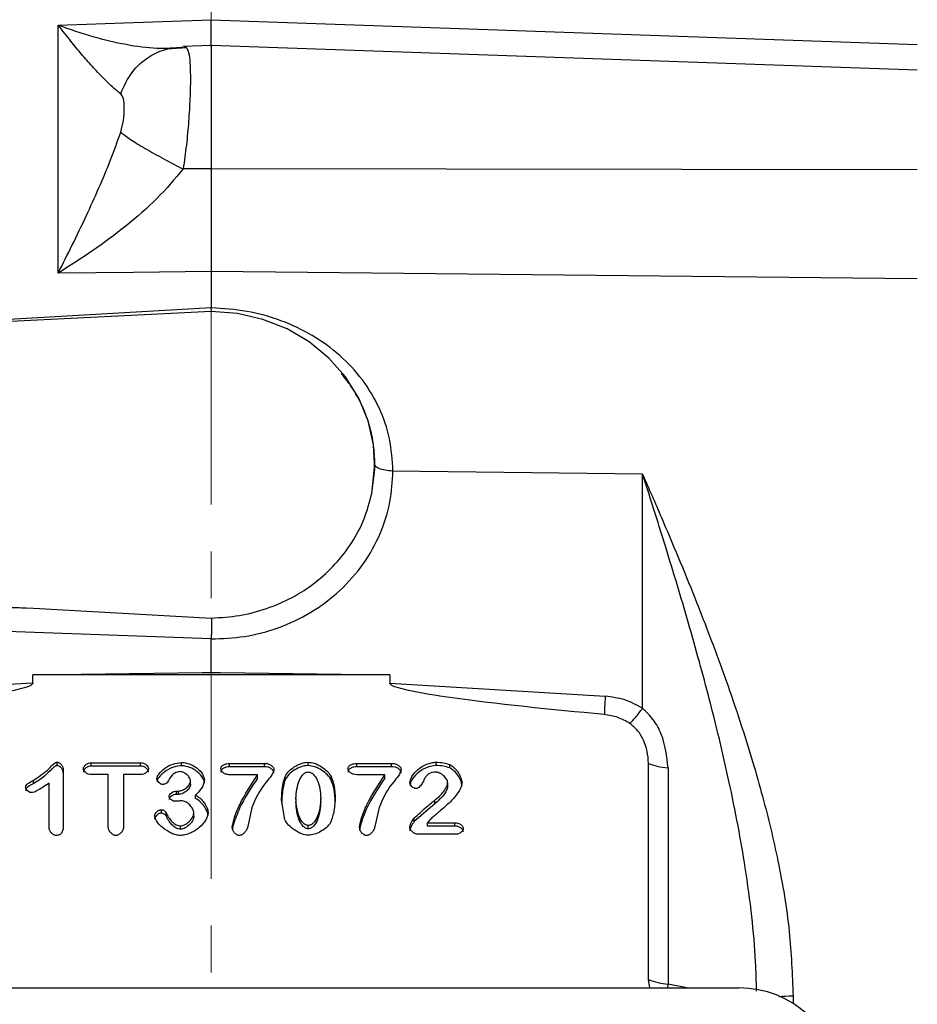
# Model space of a CAD drawing. Header units: inches. Extents: x 0.6 to 16.3, y 0.2 to 11.5.
# Tile 15 of 17: x 12 to 13.9, y 7.2 to 9.3. Entities that reach past the tile are written whole.
import ezdxf

# ---------------------------------------------------------------- set-up
doc = ezdxf.new("R2010")
doc.units = ezdxf.units.IN
doc.header["$MEASUREMENT"] = 0
doc.linetypes.add('CENTERX2', pattern=[0.8, 0.5, -0.1, 0.1, -0.1])
doc.styles.add('SLDTEXTSTYLE0', font='TXT', dxfattribs={"width": 0.75})
doc.dimstyles.new('SLDDIMSTYLE1', dxfattribs={"dimtxt": 0.137795, "dimasz": 0.14, "dimexe": 0, "dimexo": 0.0625, "dimgap": 0.034449, "dimtad": 0, "dimdec": 1, "dimlfac": 1.5, "dimrnd": 1e-09, "dimzin": 12, "dimdsep": 46, "dimtxsty": 'SLDTEXTSTYLE0', "dimblk1": 'CLOSED', "dimblk2": 'CLOSED', "dimsah": 1, "dimcen": 0.09, "dimadec": 0, "dimazin": 3, "dimtfac": 1, "dimtdec": 1, "dimtofl": 0, "dimtmove": 0, "dimatfit": 3, "dimldrblk": 'CLOSED', "dimfxl": 0, "dimfrac": 2, "dimtolj": 1, "dimtzin": 12, "dimarcsym": 0})
doc.dimstyles.new('SLDDIMSTYLE3', dxfattribs={"dimtxt": 0.137795, "dimasz": 0.14, "dimexe": 0, "dimexo": 0.0625, "dimgap": 0.034449, "dimtad": 0, "dimdec": 1, "dimlfac": 1.5, "dimrnd": 1e-09, "dimzin": 12, "dimdsep": 46, "dimtxsty": 'SLDTEXTSTYLE0', "dimblk1": 'CLOSED', "dimblk2": 'CLOSED', "dimsah": 1, "dimcen": 0.09, "dimadec": 0, "dimazin": 3, "dimtfac": 1, "dimtofl": 0, "dimtmove": 0, "dimatfit": 3, "dimldrblk": 'CLOSED', "dimfxl": 0, "dimfrac": 2, "dimtolj": 1, "dimtzin": 12, "dimarcsym": 0})

# ---------------------------------------------------------------- blocks, each defined once
blk = doc.blocks.new('_Closed')
at = {"color": 0, "linetype": 'ByBlock', "lineweight": -2}
for p, q in [((-1, 0.166667), (0, 0)), ((-1, 0.166667), (-1, -0.166667)), ((0, 0), (-1, -0.166667)), ((0, 0), (-1, 0))]:
    blk.add_line(p, q, dxfattribs=at)
blk = doc.blocks.new('_D_7')
at = {"color": 7, "linetype": 'Continuous', "lineweight": 0}
for p, q in [((13.6321, 10.7389), (13.5902, 10.7389)), ((13.5902, 10.7389), (13.5902, 10.5201)), ((13.9376, 10.7389), (13.9796, 10.7389)), ((13.9796, 10.7389), (13.9796, 10.5201)), ((12.43, 10.2478), (12.43, 10.5798)), ((15.8853, 7.978), (15.8853, 10.5798)), ((12.43, 10.5404), (13.4693, 10.5404)), ((15.8853, 10.5404), (14.1004, 10.5404)), ((13.5902, 10.5201), (13.6321, 10.5201)), ((13.9796, 10.5201), (13.9376, 10.5201))]:
    blk.add_line(p, q, dxfattribs=at)
at = {"color": 7, "linetype": 'Continuous', "lineweight": 18, "xscale": 0.14, "yscale": 0.14, "rotation": 180.0000000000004}
blk.add_blockref('_Closed', (12.43, 10.5404), dxfattribs=at)
at = {"color": 7, "linetype": 'Continuous', "lineweight": 18, "xscale": 0.14, "yscale": 0.14}
blk.add_blockref('_Closed', (15.8853, 10.5404), dxfattribs=at)
at = {"color": 7, "linetype": 'Continuous', "lineweight": 18, "char_height": 0.1378, "attachment_point": 1, "style": 'SLDTEXTSTYLE0'}
for s, insert in [('132', (13.6321, 10.6978)), ('5.2', (13.6576, 10.4916))]:
    blk.add_mtext(s, dxfattribs=dict(at, insert=insert))
blk = doc.blocks.new('_D_9')
at = {"color": 7, "linetype": 'Continuous', "lineweight": 0}
for p, q in [((9.2009, 10.7389), (9.1589, 10.7389)), ((9.1589, 10.7389), (9.1589, 10.5201)), ((9.5063, 10.7389), (9.5483, 10.7389)), ((9.5483, 10.7389), (9.5483, 10.5201)), ((7.413, 8.4011), (7.413, 10.5798)), ((12.43, 10.2478), (12.43, 10.5798)), ((7.413, 10.5404), (9.038, 10.5404)), ((12.43, 10.5404), (9.6692, 10.5404)), ((9.1589, 10.5201), (9.2009, 10.5201)), ((9.5483, 10.5201), (9.5063, 10.5201))]:
    blk.add_line(p, q, dxfattribs=at)
at = {"color": 7, "linetype": 'Continuous', "lineweight": 18, "xscale": 0.14, "yscale": 0.14}
for p, rotation in [((7.413, 10.5404), 180), ((12.43, 10.5404), 360)]:
    blk.add_blockref('_Closed', p, dxfattribs=dict(at, rotation=rotation))
at = {"color": 7, "linetype": 'Continuous', "lineweight": 18, "char_height": 0.1378, "attachment_point": 1, "style": 'SLDTEXTSTYLE0'}
for s, insert in [('191', (9.2009, 10.6978)), ('7.5', (9.2263, 10.4916))]:
    blk.add_mtext(s, dxfattribs=dict(at, insert=insert))
blk = doc.blocks.new('_D_10')
at = {"color": 7, "linetype": 'Continuous', "lineweight": 0}
for p, q in [((11.0343, 10.2004), (10.9923, 10.2004)), ((10.9923, 10.2004), (10.9923, 9.9816)), ((11.3397, 10.2004), (11.3817, 10.2004)), ((11.3817, 10.2004), (11.3817, 9.9816)), ((9.3847, 9.0784), (9.3847, 10.0413)), ((9.3847, 10.0019), (10.8715, 10.0019)), ((12.43, 10.0019), (11.5026, 10.0019)), ((10.9923, 9.9816), (11.0343, 9.9816)), ((11.3817, 9.9816), (11.3397, 9.9816))]:
    blk.add_line(p, q, dxfattribs=at)
at = {"color": 7, "linetype": 'Continuous', "lineweight": 18, "xscale": 0.14, "yscale": 0.14, "rotation": 180.0000000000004}
blk.add_blockref('_Closed', (9.3847, 10.0019), dxfattribs=at)
at = {"color": 7, "linetype": 'Continuous', "lineweight": 18, "xscale": 0.14, "yscale": 0.14}
blk.add_blockref('_Closed', (12.43, 10.0019), dxfattribs=at)
at = {"color": 7, "linetype": 'Continuous', "lineweight": 18, "char_height": 0.1378, "attachment_point": 1, "style": 'SLDTEXTSTYLE0'}
for s, insert in [('116', (11.0343, 10.1592)), ('4.6', (11.0597, 9.9531))]:
    blk.add_mtext(s, dxfattribs=dict(at, insert=insert))

msp = doc.modelspace()

# ---------------------------------------------------------------- linework, layer by layer
at = {"color": 7, "linetype": 'CENTERX2', "lineweight": 18}
msp.add_line((12.43, 4.2801), (12.43, 10.2084), dxfattribs=at)
at = {"color": 7, "linetype": 'Continuous', "lineweight": 25}
for p, q in [((12.1025, 9.3054), (12.2634, 9.311)), ((12.1025, 8.775), (12.1025, 9.3054)), ((12.2634, 9.311), (12.43, 9.3169)), ((12.43, 9.3169), (13.9397, 9.2639)), ((12.3775, 9.2568), (12.3342, 9.2538)), ((12.43, 9.2614), (12.3696, 9.2593)), ((13.9397, 9.2087), (12.43, 9.2614)), ((12.43, 9.2614), (12.43, 8.9978)), ((12.43, 8.9978), (12.3699, 8.9977)), ((13.9397, 8.996), (12.43, 8.9978)), ((12.43, 8.7785), (12.2634, 8.7767)), ((12.43, 8.7785), (12.43, 8.7008)), ((13.9397, 8.7626), (12.43, 8.7785)), ((12.2634, 8.7767), (12.1025, 8.775)), ((12.4301, 8.6924), (12.43, 8.7008)), ((12.43, 8.6929), (10.5834, 8.6025)), ((12.7733, 8.3037), (12.7798, 8.3663)), ((12.7798, 8.3663), (12.7798, 8.3663)), ((13.3522, 8.3452), (12.8184, 8.3519)), ((13.3522, 7.8447), (13.3522, 8.3452)), ((10.5834, 8.1302), (12.0496, 8.0584)), ((11.5085, 8.0781), (12.0496, 8.0584)), ((12.0496, 8.0584), (12.4303, 8.0377)), ((12.43, 7.9929), (11.5078, 8.0265)), ((12.43, 7.9221), (12.43, 7.9929)), ((12.0482, 7.9163), (12.4102, 7.9209)), ((12.0482, 7.8986), (12.0482, 7.9163)), ((12.8118, 7.9163), (12.0482, 7.9163)), ((12.4102, 7.9209), (12.43, 7.9221)), ((12.4102, 7.9209), (12.43, 7.9211)), ((12.43, 7.9211), (12.43, 7.9221)), ((12.43, 7.9221), (12.4499, 7.9209)), ((12.43, 7.9211), (12.4499, 7.9209)), ((12.4499, 7.9209), (12.8118, 7.9163)), ((12.8118, 7.9163), (12.8118, 7.8986)), ((12.0482, 7.8986), (11.5878, 7.8703)), ((12.8118, 7.8986), (13.2723, 7.8703)), ((12.1004, 7.7222), (12.1004, 7.7294)), ((12.1732, 7.7284), (12.2787, 7.7284)), ((12.1732, 7.7212), (12.1732, 7.7284)), ((12.2787, 7.7212), (12.2787, 7.7284)), ((12.3665, 7.722), (12.3665, 7.7291)), ((12.4691, 7.727), (12.5435, 7.727)), ((12.4691, 7.7198), (12.4691, 7.727)), ((12.5435, 7.7198), (12.5435, 7.727)), ((12.6368, 7.7225), (12.6368, 7.7296)), ((12.7411, 7.727), (12.8156, 7.727)), ((12.7411, 7.7198), (12.7411, 7.727)), ((12.8156, 7.7198), (12.8156, 7.727)), ((12.9106, 7.7222), (12.9106, 7.7294)), ((13.3648, 7.2647), (13.3648, 7.7269)), ((12.1135, 7.7133), (12.1135, 7.5938)), ((12.2787, 7.7212), (12.1732, 7.7212)), ((12.5435, 7.7198), (12.4691, 7.7198)), ((12.8156, 7.7198), (12.7411, 7.7198)), ((12.9398, 7.7173), (12.9398, 7.7244)), ((13.4067, 7.7173), (13.4067, 7.2551)), ((12.0491, 7.6903), (12.0491, 7.6831)), ((12.0831, 7.5897), (12.0831, 7.6847)), ((12.2094, 7.7028), (12.1732, 7.7028)), ((12.2094, 7.5916), (12.2094, 7.7028)), ((12.2425, 7.7028), (12.2425, 7.5916)), ((12.2787, 7.7028), (12.2425, 7.7028)), ((12.3854, 7.6825), (12.3854, 7.6897)), ((12.5289, 7.7025), (12.4691, 7.7025)), ((12.5289, 7.6953), (12.5289, 7.7025)), ((12.5876, 7.6917), (12.5876, 7.6988)), ((12.6862, 7.692), (12.6862, 7.6992)), ((12.801, 7.7025), (12.7411, 7.7025)), ((12.801, 7.6953), (12.801, 7.7025)), ((12.9354, 7.6852), (12.9354, 7.678)), ((12.3557, 7.6678), (12.3602, 7.6678)), ((12.3557, 7.6606), (12.3557, 7.6678)), ((12.3602, 7.6606), (12.3602, 7.6678)), ((12.3602, 7.6606), (12.3557, 7.6606)), ((12.3964, 7.652), (12.3964, 7.6591)), ((12.587, 7.6069), (12.5803, 7.6487)), ((12.6109, 7.6518), (12.6109, 7.6446)), ((12.664, 7.6454), (12.664, 7.6526)), ((12.9078, 7.6407), (12.9078, 7.6479)), ((12.3233, 7.6207), (12.3233, 7.6279)), ((12.3332, 7.6148), (12.3332, 7.6219)), ((12.3925, 7.6133), (12.3925, 7.6205)), ((12.5165, 7.6327), (12.5079, 7.5916)), ((12.7886, 7.6327), (12.7799, 7.5916)), ((12.9078, 7.6407), (12.8638, 7.6026)), ((12.8638, 7.6026), (12.8638, 7.6098)), ((12.8982, 7.6069), (12.8926, 7.6001)), ((12.8926, 7.6001), (12.951, 7.6001)), ((12.8926, 7.5929), (12.8926, 7.6001)), ((12.951, 7.5929), (12.951, 7.6001)), ((12.3643, 7.5862), (12.3643, 7.5933)), ((12.6374, 7.587), (12.6374, 7.5942)), ((12.951, 7.5929), (12.8926, 7.5929)), ((12.9542, 7.5755), (12.872, 7.5755)), ((13.3679, 7.2467), (13.3648, 7.2647)), ((11.3015, 7.2467), (13.5579, 7.2467))]:
    msp.add_line(p, q, dxfattribs=at)
at = {"color": 8, "linetype": 'Continuous', "lineweight": 25}
for p, q in [((12.43, 8.7008), (11.5207, 8.6484)), ((13.4065, 7.2467), (13.4067, 7.2551)), ((13.4468, 7.2467), (13.4067, 7.2551)), ((13.6739, 7.2297), (13.6739, 7.2139))]:
    msp.add_line(p, q, dxfattribs=at)
at = {"color": 7, "linetype": 'Continuous', "lineweight": 25, "flags": 128}
msp.add_lwpolyline([(12.7733, 8.3037), (12.7796, 8.3556), (12.7769, 8.4079), (12.7654, 8.4591), (12.7452, 8.5079), (12.717, 8.553), (12.6814, 8.5934), (12.6393, 8.628), (12.5919, 8.6558), (12.5403, 8.6762), (12.4859, 8.6887), (12.43, 8.6929)], dxfattribs=at)
at = {"color": 7, "linetype": 'Continuous', "lineweight": 25}
msp.add_arc((13.4167, 7.395), 0.1402, 248.2892, 265.9177, dxfattribs=at)
msp.add_ellipse((13.5514, 7.0483), major_axis=(0.2087, 0.0437), ratio=0.927683, start_param=6.091166, end_param=7.631805, dxfattribs=at)
for points, knots in [([(12.2362, 9.1587), (12.2304, 9.1633), (12.2185, 9.1728), (12.1979, 9.1931), (12.1758, 9.2167), (12.1528, 9.2429), (12.1285, 9.2722), (12.1116, 9.2937), (12.1025, 9.3054)], [0, 0, 0, 0, 0.148634, 0.307878, 0.478548, 0.643401, 0.806559, 1, 1, 1, 1]), ([(12.1025, 9.3054), (12.1273, 9.2967), (12.1766, 9.2795), (12.2477, 9.2633), (12.3144, 9.2539), (12.3516, 9.2568), (12.3699, 9.2582)], [0, 0, 0, 0, 0.257956, 0.513515, 0.761774, 1, 1, 1, 1]), ([(12.43, 9.26), (12.43, 9.2599), (12.43, 9.2594), (12.43, 9.2684), (12.43, 9.2866), (12.43, 9.3068), (12.43, 9.3169)], [0, 0, 0, 0, 0.079364, 0.386232, 0.693106, 1, 1, 1, 1]), ([(12.2362, 9.1587), (12.2434, 9.1746), (12.2578, 9.2065), (12.2933, 9.2376), (12.3316, 9.2556), (12.3571, 9.2574), (12.3699, 9.2582)], [0, 0, 0, 0, 0.279793, 0.559585, 0.779794, 1, 1, 1, 1]), ([(12.3347, 9.2545), (12.3349, 9.2546), (12.3355, 9.255), (12.3326, 9.2553), (12.3305, 9.2556)], [0, 0, 0, 0, 0.2472043, 1, 1, 1, 1]), ([(12.3729, 9.2581), (12.3743, 9.2588), (12.376, 9.2598), (12.3771, 9.2567), (12.3774, 9.2561)], [0, 0, 0, 0, 0.775608, 1, 1, 1, 1]), ([(12.2362, 9.0763), (12.2384, 9.0848), (12.2432, 9.1035), (12.2442, 9.1279), (12.2432, 9.1486), (12.2384, 9.1555), (12.2362, 9.1587)], [0, 0, 0, 0, 0.227227, 0.499835, 0.772734, 1, 1, 1, 1]), ([(12.1025, 8.775), (12.1126, 8.795), (12.1327, 8.8348), (12.1619, 8.8955), (12.1894, 8.956), (12.2146, 9.0154), (12.2291, 9.0564), (12.2362, 9.0763)], [0, 0, 0, 0, 0.213856, 0.426153, 0.626654, 0.81901, 1, 1, 1, 1]), ([(12.2362, 9.0763), (12.2425, 9.0715), (12.255, 9.0619), (12.2874, 9.042), (12.3263, 9.02), (12.3554, 9.0051), (12.3699, 8.9977)], [0, 0, 0, 0, 0.250008, 0.500012, 0.750004, 1, 1, 1, 1]), ([(12.3699, 8.9977), (12.3516, 8.9761), (12.3144, 8.9321), (12.2477, 8.875), (12.1766, 8.8218), (12.1273, 8.7907), (12.1025, 8.775)], [0, 0, 0, 0, 0.238226, 0.486485, 0.742044, 1, 1, 1, 1]), ([(12.43, 8.9978), (12.43, 8.9785), (12.43, 8.94), (12.43, 8.8828), (12.43, 8.8279), (12.43, 8.795), (12.43, 8.7785)], [0, 0, 0, 0, 0.249999, 0.499991, 0.749988, 1, 1, 1, 1]), ([(12.8184, 8.3519), (12.8169, 8.3752), (12.814, 8.4217), (12.7909, 8.4878), (12.755, 8.5481), (12.7064, 8.6005), (12.6473, 8.6433), (12.5798, 8.6752), (12.5063, 8.6959), (12.4555, 8.6992), (12.43, 8.7008)], [0, 0, 0, 0, 0.1238212, 0.2478045, 0.3721166, 0.4969365, 0.6221003, 0.7478881, 0.8738704, 1, 1, 1, 1]), ([(12.8184, 8.3519), (12.8127, 8.3523), (12.8013, 8.3529), (12.7886, 8.3568), (12.7811, 8.3614), (12.7802, 8.3646), (12.7798, 8.3663)], [0, 0, 0, 0, 0.279625, 0.559254, 0.779616, 1, 1, 1, 1]), ([(12.43, 7.9929), (12.4537, 7.9939), (12.5026, 7.9958), (12.575, 8.0153), (12.6446, 8.0481), (12.7067, 8.0947), (12.7571, 8.1521), (12.7929, 8.2168), (12.8145, 8.2842), (12.8171, 8.3298), (12.8184, 8.3519)], [0, 0, 0, 0, 0.11659, 0.240125, 0.368761, 0.500097, 0.631418, 0.760008, 0.88348, 1, 1, 1, 1]), ([(13.3522, 8.3452), (13.3657, 8.3145), (13.3912, 8.256), (13.4286, 8.1677), (13.4646, 8.0795), (13.5002, 7.9881), (13.5339, 7.8958), (13.5633, 7.8092), (13.588, 7.73), (13.6086, 7.6577), (13.6265, 7.5875), (13.6478, 7.4915), (13.6685, 7.3721), (13.6722, 7.2757), (13.6739, 7.2297)], [0, 0, 0, 0, 0.089364, 0.169689, 0.251227, 0.336656, 0.422023, 0.502483, 0.569018, 0.632461, 0.693061, 0.752232, 0.881791, 1, 1, 1, 1]), ([(12.4303, 8.0377), (12.4504, 8.0389), (12.4905, 8.0412), (12.5488, 8.0567), (12.6036, 8.0804), (12.6534, 8.1126), (12.6965, 8.1522), (12.7317, 8.1982), (12.7587, 8.2489), (12.7684, 8.2854), (12.7733, 8.3037)], [0, 0, 0, 0, 0.124981, 0.249831, 0.374921, 0.499683, 0.624786, 0.74981, 0.874942, 1, 1, 1, 1]), ([(12.4303, 8.0377), (12.4303, 8.0344), (12.4304, 8.028), (12.4303, 8.0157), (12.4301, 8.0037), (12.43, 7.9964), (12.43, 7.9929)], [0, 0, 0, 0, 0.278518, 0.53802, 0.778509, 1, 1, 1, 1]), ([(12.0482, 7.8986), (12.0482, 7.8984), (12.0481, 7.8978), (12.0476, 7.8967), (12.0454, 7.8945), (12.036, 7.8897), (11.9976, 7.8793), (11.8472, 7.8558), (11.7035, 7.8422), (11.5897, 7.8313)], [0, 0, 0, 0, 0.0017499, 0.003655, 0.0082924, 0.0222015, 0.0717818, 0.264741, 1, 1, 1, 1]), ([(13.2703, 7.8313), (13.1565, 7.8422), (13.0128, 7.8558), (12.8625, 7.8793), (12.8241, 7.8897), (12.8146, 7.8945), (12.8125, 7.8967), (12.8119, 7.8978), (12.8119, 7.8984), (12.8118, 7.8986)], [0, 0, 0, 0, 0.735258, 0.928217, 0.977796, 0.991705, 0.996344, 0.998249, 1, 1, 1, 1]), ([(13.3522, 7.8447), (13.3398, 7.8515), (13.3149, 7.865), (13.2865, 7.8686), (13.2723, 7.8703)], [0, 0, 0, 0, 0.499976, 1, 1, 1, 1]), ([(13.325, 7.8122), (13.3166, 7.8171), (13.2997, 7.8268), (13.2801, 7.8298), (13.2703, 7.8313)], [0, 0, 0, 0, 0.499995, 1, 1, 1, 1]), ([(13.325, 7.8122), (13.329, 7.8163), (13.3371, 7.8244), (13.3472, 7.8379), (13.3522, 7.8447)], [0, 0, 0, 0, 0.500002, 1, 1, 1, 1]), ([(13.4067, 7.7173), (13.404, 7.7418), (13.4, 7.7777), (13.3767, 7.8206), (13.3602, 7.8369), (13.3522, 7.8447)], [0, 0, 0, 0, 0.5214851, 0.7680697, 1, 1, 1, 1]), ([(13.3648, 7.7269), (13.3643, 7.7357), (13.3632, 7.7527), (13.355, 7.7764), (13.3431, 7.7973), (13.3309, 7.8074), (13.325, 7.8122)], [0, 0, 0, 0, 0.272317, 0.530663, 0.772377, 1, 1, 1, 1]), ([(12.0491, 7.6903), (12.0609, 7.6981), (12.0769, 7.7088), (12.0905, 7.7239), (12.0962, 7.7284), (12.0987, 7.7293), (12.0999, 7.7293), (12.1004, 7.7294)], [0, 0, 0, 0, 0.644533, 0.880276, 0.949501, 0.974827, 1, 1, 1, 1]), ([(12.1004, 7.7294), (12.1012, 7.7293), (12.1028, 7.7291), (12.106, 7.7275), (12.1095, 7.7242), (12.1127, 7.7192), (12.1132, 7.7153), (12.1135, 7.7133)], [0, 0, 0, 0, 0.097278, 0.209328, 0.460402, 0.733536, 1, 1, 1, 1]), ([(12.1564, 7.7156), (12.1565, 7.7164), (12.1567, 7.7179), (12.1583, 7.7211), (12.1617, 7.7245), (12.167, 7.7276), (12.1712, 7.7282), (12.1732, 7.7284)], [0, 0, 0, 0, 0.102174, 0.216927, 0.46745, 0.735788, 1, 1, 1, 1]), ([(12.2787, 7.7284), (12.2809, 7.7282), (12.2852, 7.7276), (12.2905, 7.7244), (12.2938, 7.721), (12.2954, 7.7179), (12.2956, 7.7163), (12.2957, 7.7156)], [0, 0, 0, 0, 0.273022, 0.541986, 0.789423, 0.900956, 1, 1, 1, 1]), ([(12.3135, 7.6943), (12.3138, 7.6957), (12.3145, 7.6992), (12.3196, 7.7071), (12.3304, 7.7171), (12.3472, 7.7263), (12.3603, 7.7282), (12.3665, 7.7291)], [0, 0, 0, 0, 0.068697, 0.166685, 0.425292, 0.727344, 1, 1, 1, 1]), ([(12.3665, 7.7291), (12.3721, 7.7283), (12.3841, 7.7266), (12.3998, 7.7175), (12.4098, 7.7068), (12.4145, 7.6977), (12.415, 7.6934), (12.4153, 7.6915)], [0, 0, 0, 0, 0.246237, 0.530501, 0.795557, 0.908656, 1, 1, 1, 1]), ([(12.4504, 7.7156), (12.4505, 7.7165), (12.4507, 7.7182), (12.452, 7.7205), (12.454, 7.7224), (12.4574, 7.7246), (12.4625, 7.7265), (12.4668, 7.7268), (12.4691, 7.727)], [0, 0, 0, 0, 0.1102483, 0.223548, 0.3365094, 0.4620218, 0.7264507, 1, 1, 1, 1]), ([(12.5435, 7.727), (12.5461, 7.7268), (12.5512, 7.7263), (12.5577, 7.7233), (12.5618, 7.7196), (12.5636, 7.7162), (12.5638, 7.7143), (12.5638, 7.7134)], [0, 0, 0, 0, 0.285798, 0.550197, 0.785773, 0.895593, 1, 1, 1, 1]), ([(12.5876, 7.6988), (12.5901, 7.7027), (12.5953, 7.7111), (12.6079, 7.7202), (12.6217, 7.7276), (12.632, 7.729), (12.6368, 7.7296)], [0, 0, 0, 0, 0.233996, 0.499939, 0.765931, 1, 1, 1, 1]), ([(12.6368, 7.7296), (12.6413, 7.729), (12.6515, 7.7276), (12.6655, 7.7203), (12.6781, 7.7111), (12.6837, 7.7029), (12.6862, 7.6992)], [0, 0, 0, 0, 0.22471, 0.497352, 0.771324, 1, 1, 1, 1]), ([(12.7225, 7.7156), (12.7226, 7.7165), (12.7227, 7.7182), (12.7241, 7.7205), (12.726, 7.7224), (12.7294, 7.7246), (12.7345, 7.7265), (12.7389, 7.7268), (12.7411, 7.727)], [0, 0, 0, 0, 0.110248, 0.223548, 0.336509, 0.462022, 0.726451, 1, 1, 1, 1]), ([(12.8156, 7.727), (12.8182, 7.7268), (12.8232, 7.7263), (12.8298, 7.7233), (12.8338, 7.7196), (12.8356, 7.7162), (12.8358, 7.7143), (12.8359, 7.7134)], [0, 0, 0, 0, 0.285798, 0.550197, 0.785773, 0.895593, 1, 1, 1, 1]), ([(12.8546, 7.686), (12.8549, 7.6879), (12.8556, 7.6923), (12.8605, 7.7022), (12.8713, 7.7148), (12.8867, 7.7239), (12.9004, 7.7285), (12.9074, 7.7291), (12.9106, 7.7294)], [0, 0, 0, 0, 0.077929, 0.183453, 0.443708, 0.733356, 0.874443, 1, 1, 1, 1]), ([(12.9106, 7.7294), (12.916, 7.7292), (12.926, 7.729), (12.9354, 7.7259), (12.9398, 7.7244)], [0, 0, 0, 0, 0.53234, 1, 1, 1, 1]), ([(12.1004, 7.7222), (12.0995, 7.7221), (12.0973, 7.7218), (12.0939, 7.7194), (12.091, 7.7168), (12.088, 7.7139), (12.0813, 7.7071), (12.0695, 7.6952), (12.0562, 7.6873), (12.0491, 7.6831)], [0, 0, 0, 0, 0.042214, 0.099536, 0.183253, 0.224672, 0.294621, 0.625895, 1, 1, 1, 1]), ([(12.1135, 7.7062), (12.1132, 7.708), (12.1127, 7.7119), (12.1096, 7.7168), (12.1062, 7.7201), (12.103, 7.7219), (12.1012, 7.7221), (12.1004, 7.7222)], [0, 0, 0, 0, 0.261838, 0.527323, 0.775639, 0.895025, 1, 1, 1, 1]), ([(12.1732, 7.7212), (12.1712, 7.721), (12.1671, 7.7205), (12.1619, 7.7175), (12.1585, 7.7141), (12.1567, 7.7109), (12.1565, 7.7093), (12.1564, 7.7084)], [0, 0, 0, 0, 0.259432, 0.521674, 0.769343, 0.890464, 1, 1, 1, 1]), ([(12.1732, 7.7028), (12.1711, 7.7031), (12.1669, 7.7036), (12.1615, 7.7068), (12.1582, 7.7102), (12.1567, 7.7133), (12.1565, 7.7149), (12.1564, 7.7156)], [0, 0, 0, 0, 0.270763, 0.53866, 0.786431, 0.899114, 1, 1, 1, 1]), ([(12.2957, 7.7084), (12.2956, 7.7092), (12.2954, 7.7108), (12.2938, 7.7139), (12.2904, 7.7173), (12.2851, 7.7205), (12.2809, 7.721), (12.2787, 7.7212)], [0, 0, 0, 0, 0.101003, 0.215091, 0.462965, 0.731253, 1, 1, 1, 1]), ([(12.2957, 7.7156), (12.2956, 7.7149), (12.2954, 7.7133), (12.2938, 7.7102), (12.2905, 7.7068), (12.2851, 7.7036), (12.2809, 7.7031), (12.2787, 7.7028)], [0, 0, 0, 0, 0.1002435, 0.2129955, 0.4610154, 0.729468, 1, 1, 1, 1]), ([(12.3665, 7.722), (12.361, 7.7212), (12.3484, 7.7195), (12.3314, 7.7107), (12.32, 7.7004), (12.3145, 7.6921), (12.3138, 7.6885), (12.3135, 7.6871)], [0, 0, 0, 0, 0.244069, 0.551771, 0.830543, 0.931583, 1, 1, 1, 1]), ([(12.3634, 7.7092), (12.3619, 7.7091), (12.3588, 7.7089), (12.3527, 7.7067), (12.3433, 7.7002), (12.339, 7.6919), (12.3361, 7.6865)], [0, 0, 0, 0, 0.1161066, 0.2421161, 0.506463, 1, 1, 1, 1]), ([(12.3854, 7.6897), (12.3853, 7.6907), (12.385, 7.6929), (12.3828, 7.6975), (12.3784, 7.7027), (12.3726, 7.7068), (12.3674, 7.7089), (12.3647, 7.7091), (12.3634, 7.7092)], [0, 0, 0, 0, 0.101995, 0.221505, 0.484119, 0.753832, 0.883811, 1, 1, 1, 1]), ([(12.4153, 7.6843), (12.4151, 7.686), (12.4146, 7.6899), (12.4105, 7.6987), (12.4008, 7.7096), (12.3849, 7.7192), (12.3724, 7.7211), (12.3665, 7.722)], [0, 0, 0, 0, 0.080914, 0.18495, 0.446258, 0.740487, 1, 1, 1, 1]), ([(12.4691, 7.7198), (12.4669, 7.7197), (12.4625, 7.7194), (12.4575, 7.7175), (12.4541, 7.7154), (12.4521, 7.7134), (12.4507, 7.7111), (12.4505, 7.7093), (12.4504, 7.7084)], [0, 0, 0, 0, 0.269516, 0.532303, 0.65668, 0.769844, 0.886405, 1, 1, 1, 1]), ([(12.4691, 7.7025), (12.4667, 7.7027), (12.4622, 7.7031), (12.4562, 7.7062), (12.4525, 7.7097), (12.4507, 7.7131), (12.4505, 7.7148), (12.4504, 7.7156)], [0, 0, 0, 0, 0.273138, 0.5386053, 0.7815673, 0.8947145, 1, 1, 1, 1]), ([(12.5638, 7.7134), (12.5637, 7.7129), (12.5611, 7.7014), (12.5365, 7.6782), (12.5243, 7.6503), (12.5165, 7.6327)], [0, 0, 0, 0, 0.018759, 0.38188, 1, 1, 1, 1]), ([(12.5638, 7.7063), (12.5637, 7.7073), (12.5635, 7.7094), (12.5612, 7.7132), (12.5568, 7.7167), (12.5504, 7.7193), (12.5458, 7.7196), (12.5435, 7.7198)], [0, 0, 0, 0, 0.119544, 0.247585, 0.497344, 0.748578, 1, 1, 1, 1]), ([(12.6368, 7.7225), (12.6318, 7.7218), (12.6217, 7.7204), (12.608, 7.713), (12.5955, 7.704), (12.5902, 7.6957), (12.5876, 7.6917)], [0, 0, 0, 0, 0.240654, 0.496485, 0.759564, 1, 1, 1, 1]), ([(12.6109, 7.6518), (12.612, 7.6652), (12.6136, 7.6836), (12.6241, 7.7019), (12.6307, 7.707), (12.6344, 7.7083), (12.6363, 7.7084), (12.6372, 7.7085)], [0, 0, 0, 0, 0.60593, 0.832442, 0.922509, 0.961948, 1, 1, 1, 1]), ([(12.6862, 7.692), (12.6838, 7.6955), (12.6787, 7.7033), (12.6665, 7.7125), (12.6524, 7.7202), (12.6418, 7.7217), (12.6368, 7.7225)], [0, 0, 0, 0, 0.214559, 0.477439, 0.754392, 1, 1, 1, 1]), ([(12.6372, 7.7085), (12.638, 7.7084), (12.6399, 7.7083), (12.6436, 7.707), (12.6504, 7.7022), (12.6577, 7.6901), (12.663, 7.6725), (12.6637, 7.6593), (12.664, 7.6526)], [0, 0, 0, 0, 0.037836, 0.077205, 0.166887, 0.399352, 0.692891, 1, 1, 1, 1]), ([(12.7411, 7.7198), (12.7389, 7.7197), (12.7346, 7.7194), (12.7295, 7.7175), (12.7261, 7.7154), (12.7242, 7.7134), (12.7228, 7.7111), (12.7226, 7.7093), (12.7225, 7.7084)], [0, 0, 0, 0, 0.269516, 0.532303, 0.65668, 0.769844, 0.886405, 1, 1, 1, 1]), ([(12.7411, 7.7025), (12.7388, 7.7027), (12.7342, 7.7031), (12.7283, 7.7062), (12.7245, 7.7097), (12.7227, 7.7131), (12.7226, 7.7148), (12.7225, 7.7156)], [0, 0, 0, 0, 0.273138, 0.538605, 0.781567, 0.894715, 1, 1, 1, 1]), ([(12.8359, 7.7134), (12.8358, 7.7129), (12.8331, 7.7014), (12.8086, 7.6782), (12.7963, 7.6503), (12.7886, 7.6327)], [0, 0, 0, 0, 0.018759, 0.38188, 1, 1, 1, 1]), ([(12.8359, 7.7063), (12.8358, 7.7073), (12.8355, 7.7094), (12.8333, 7.7132), (12.8288, 7.7167), (12.8225, 7.7193), (12.8179, 7.7196), (12.8156, 7.7198)], [0, 0, 0, 0, 0.119544, 0.247585, 0.497344, 0.748578, 1, 1, 1, 1]), ([(12.9106, 7.7222), (12.9047, 7.7214), (12.8915, 7.7196), (12.8737, 7.7093), (12.8619, 7.697), (12.8559, 7.6864), (12.855, 7.6812), (12.8546, 7.6789)], [0, 0, 0, 0, 0.227415, 0.51355, 0.783056, 0.902647, 1, 1, 1, 1]), ([(12.91, 7.7083), (12.9076, 7.7081), (12.9031, 7.7079), (12.8967, 7.7055), (12.8912, 7.7016), (12.8884, 7.6981), (12.887, 7.6963)], [0, 0, 0, 0, 0.25329, 0.493162, 0.736628, 1, 1, 1, 1]), ([(12.9354, 7.6852), (12.9353, 7.6864), (12.935, 7.6891), (12.9323, 7.6945), (12.927, 7.7009), (12.92, 7.7055), (12.9141, 7.7079), (12.9113, 7.7081), (12.91, 7.7083)], [0, 0, 0, 0, 0.102949, 0.225587, 0.500629, 0.775642, 0.897246, 1, 1, 1, 1]), ([(12.9398, 7.7173), (12.9354, 7.7187), (12.926, 7.7218), (12.916, 7.7221), (12.9106, 7.7222)], [0, 0, 0, 0, 0.4676719, 1, 1, 1, 1]), ([(12.9398, 7.7244), (12.9429, 7.7225), (12.9499, 7.7181), (12.9576, 7.708), (12.9641, 7.6971), (12.9655, 7.6893), (12.9661, 7.6858)], [0, 0, 0, 0, 0.217216, 0.496614, 0.778158, 1, 1, 1, 1]), ([(12.9661, 7.6786), (12.9656, 7.6818), (12.9644, 7.6891), (12.9583, 7.6998), (12.9506, 7.7103), (12.9432, 7.7151), (12.9398, 7.7173)], [0, 0, 0, 0, 0.201477, 0.468567, 0.761132, 1, 1, 1, 1]), ([(12.0329, 7.6759), (12.033, 7.6765), (12.0331, 7.6779), (12.0345, 7.6807), (12.0394, 7.6856), (12.045, 7.6883), (12.0491, 7.6903)], [0, 0, 0, 0, 0.088187, 0.184061, 0.418016, 1, 1, 1, 1]), ([(12.0831, 7.6847), (12.0754, 7.6794), (12.0651, 7.6723), (12.052, 7.6655), (12.0469, 7.6647), (12.0448, 7.6643)], [0, 0, 0, 0, 0.649393, 0.859732, 1, 1, 1, 1]), ([(12.3254, 7.6819), (12.3248, 7.682), (12.3235, 7.6822), (12.3208, 7.6835), (12.3176, 7.6859), (12.3151, 7.6892), (12.3137, 7.6921), (12.3136, 7.6936), (12.3135, 7.6943)], [0, 0, 0, 0, 0.093324, 0.208104, 0.471692, 0.7483, 0.881844, 1, 1, 1, 1]), ([(12.3361, 7.6865), (12.336, 7.6862), (12.3356, 7.6856), (12.3342, 7.6845), (12.3318, 7.6833), (12.3287, 7.6822), (12.3265, 7.682), (12.3254, 7.6819)], [0, 0, 0, 0, 0.08417, 0.185473, 0.453482, 0.743675, 1, 1, 1, 1]), ([(12.3602, 7.6678), (12.3615, 7.6679), (12.3644, 7.6681), (12.3702, 7.6702), (12.377, 7.6744), (12.3823, 7.6802), (12.385, 7.6856), (12.3853, 7.6883), (12.3854, 7.6897)], [0, 0, 0, 0, 0.108436, 0.232195, 0.496458, 0.760062, 0.886179, 1, 1, 1, 1]), ([(12.4153, 7.6915), (12.4149, 7.6886), (12.414, 7.6825), (12.4081, 7.671), (12.401, 7.6638), (12.3964, 7.6591)], [0, 0, 0, 0, 0.228594, 0.491256, 1, 1, 1, 1]), ([(12.4748, 7.5903), (12.4759, 7.5962), (12.4793, 7.6127), (12.4955, 7.6514), (12.5153, 7.6816), (12.5289, 7.7025)], [0, 0, 0, 0, 0.143934, 0.407272, 1, 1, 1, 1]), ([(12.5289, 7.6953), (12.5167, 7.6772), (12.4972, 7.6483), (12.4824, 7.6121), (12.4761, 7.593), (12.4751, 7.5857), (12.4748, 7.5832)], [0, 0, 0, 0, 0.516578, 0.823487, 0.936647, 1, 1, 1, 1]), ([(12.5803, 7.6487), (12.5807, 7.6591), (12.5815, 7.6761), (12.5859, 7.6925), (12.5876, 7.6988)], [0, 0, 0, 0, 0.6137, 1, 1, 1, 1]), ([(12.5876, 7.6917), (12.5854, 7.6829), (12.5813, 7.6664), (12.5806, 7.6494), (12.5803, 7.6416)], [0, 0, 0, 0, 0.534581, 1, 1, 1, 1]), ([(12.6862, 7.6992), (12.6886, 7.6923), (12.6943, 7.6766), (12.6946, 7.66), (12.6947, 7.6506)], [0, 0, 0, 0, 0.435402, 1, 1, 1, 1]), ([(12.6947, 7.6434), (12.6946, 7.6528), (12.6943, 7.6694), (12.6886, 7.6852), (12.6862, 7.692)], [0, 0, 0, 0, 0.564593, 1, 1, 1, 1]), ([(12.7468, 7.5903), (12.748, 7.5962), (12.7513, 7.6127), (12.7676, 7.6514), (12.7873, 7.6816), (12.801, 7.7025)], [0, 0, 0, 0, 0.143934, 0.407272, 1, 1, 1, 1]), ([(12.801, 7.6953), (12.7887, 7.6772), (12.7692, 7.6483), (12.7545, 7.6121), (12.7481, 7.593), (12.7472, 7.5857), (12.7468, 7.5832)], [0, 0, 0, 0, 0.516578, 0.823487, 0.936647, 1, 1, 1, 1]), ([(12.8676, 7.6731), (12.8669, 7.6732), (12.8653, 7.6733), (12.8623, 7.6746), (12.8588, 7.6772), (12.8562, 7.6806), (12.8548, 7.6837), (12.8547, 7.6853), (12.8546, 7.686)], [0, 0, 0, 0, 0.104655, 0.224393, 0.483889, 0.751094, 0.88134, 1, 1, 1, 1]), ([(12.887, 7.6963), (12.8868, 7.6961), (12.8865, 7.6955), (12.8858, 7.6941), (12.8852, 7.6927), (12.8847, 7.6916), (12.8845, 7.6913), (12.8845, 7.6912), (12.8831, 7.6883), (12.8801, 7.6828), (12.8755, 7.6766), (12.8713, 7.6739), (12.8691, 7.6732), (12.8681, 7.6732), (12.8676, 7.6731)], [0, 0, 0, 0, 0.022778, 0.065637, 0.151703, 0.174611, 0.181034, 0.182988, 0.184103, 0.490906, 0.794506, 0.905077, 0.953688, 1, 1, 1, 1]), ([(12.9661, 7.6858), (12.9656, 7.6827), (12.9645, 7.6759), (12.9566, 7.6616), (12.9408, 7.6435), (12.9227, 7.6281), (12.9111, 7.6183), (12.9072, 7.6151), (12.9034, 7.6119), (12.9006, 7.6092), (12.8982, 7.6069)], [0, 0, 0, 0, 0.08972, 0.199168, 0.462412, 0.766793, 0.86078, 0.88969, 0.906546, 1, 1, 1, 1]), ([(12.9078, 7.6479), (12.9146, 7.6537), (12.9247, 7.6622), (12.9322, 7.6746), (12.935, 7.6811), (12.9353, 7.684), (12.9354, 7.6852)], [0, 0, 0, 0, 0.552211, 0.815342, 0.919963, 1, 1, 1, 1]), ([(12.0491, 7.6831), (12.0454, 7.6813), (12.0398, 7.6786), (12.0348, 7.6739), (12.0332, 7.6709), (12.033, 7.6694), (12.0329, 7.6687)], [0, 0, 0, 0, 0.539081, 0.799715, 0.904515, 1, 1, 1, 1]), ([(12.0448, 7.6643), (12.0442, 7.6644), (12.0429, 7.6645), (12.0402, 7.6658), (12.037, 7.6683), (12.0345, 7.6714), (12.0332, 7.674), (12.033, 7.6753), (12.0329, 7.6759)], [0, 0, 0, 0, 0.100191, 0.221915, 0.493847, 0.769029, 0.894723, 1, 1, 1, 1]), ([(12.3396, 7.6567), (12.3397, 7.6573), (12.3399, 7.6587), (12.3414, 7.6614), (12.3446, 7.6644), (12.3497, 7.6672), (12.3537, 7.6676), (12.3557, 7.6678)], [0, 0, 0, 0, 0.094391, 0.202885, 0.448595, 0.721515, 1, 1, 1, 1]), ([(12.3854, 7.6825), (12.3853, 7.6811), (12.385, 7.6783), (12.3822, 7.673), (12.3771, 7.6674), (12.3705, 7.6633), (12.3647, 7.661), (12.3616, 7.6608), (12.3602, 7.6606)], [0, 0, 0, 0, 0.117252, 0.247951, 0.498817, 0.750159, 0.883575, 1, 1, 1, 1]), ([(12.9354, 7.678), (12.9353, 7.6768), (12.9344, 7.6697), (12.9254, 7.656), (12.9143, 7.6464), (12.9078, 7.6407)], [0, 0, 0, 0, 0.08028, 0.459906, 1, 1, 1, 1]), ([(12.3557, 7.6606), (12.3537, 7.6604), (12.3498, 7.66), (12.3448, 7.6574), (12.3416, 7.6544), (12.3399, 7.6517), (12.3397, 7.6502), (12.3396, 7.6495)], [0, 0, 0, 0, 0.2726195, 0.5401535, 0.7828511, 0.8982301, 1, 1, 1, 1]), ([(12.3526, 7.6458), (12.3518, 7.6459), (12.3502, 7.646), (12.3471, 7.647), (12.3437, 7.6492), (12.3411, 7.6521), (12.3398, 7.6547), (12.3397, 7.6561), (12.3396, 7.6567)], [0, 0, 0, 0, 0.122373, 0.253813, 0.517501, 0.771827, 0.891347, 1, 1, 1, 1]), ([(12.3655, 7.6467), (12.3647, 7.6467), (12.3625, 7.6466), (12.3587, 7.6463), (12.3554, 7.646), (12.3534, 7.6459), (12.3528, 7.6459), (12.3526, 7.6458), (12.3526, 7.6458)], [0, 0, 0, 0, 0.179326, 0.52613, 0.859832, 0.954102, 0.983095, 1, 1, 1, 1]), ([(12.3925, 7.6205), (12.3924, 7.622), (12.3921, 7.6252), (12.3895, 7.6315), (12.3842, 7.6385), (12.3769, 7.6438), (12.3704, 7.6463), (12.3671, 7.6466), (12.3655, 7.6467)], [0, 0, 0, 0, 0.116911, 0.244341, 0.505568, 0.763706, 0.88731, 1, 1, 1, 1]), ([(12.3964, 7.6591), (12.3997, 7.657), (12.4068, 7.6524), (12.4149, 7.6428), (12.4213, 7.6325), (12.4226, 7.6251), (12.4232, 7.6218)], [0, 0, 0, 0, 0.2390734, 0.5187816, 0.7878594, 1, 1, 1, 1]), ([(12.4232, 7.6147), (12.4227, 7.6177), (12.4215, 7.6248), (12.4153, 7.6351), (12.4071, 7.645), (12.3998, 7.6498), (12.3964, 7.652)], [0, 0, 0, 0, 0.1992146, 0.4620203, 0.7518255, 1, 1, 1, 1]), ([(12.6374, 7.5942), (12.6366, 7.5942), (12.6348, 7.5944), (12.6312, 7.5957), (12.6244, 7.6008), (12.6135, 7.6194), (12.612, 7.6382), (12.6109, 7.6518)], [0, 0, 0, 0, 0.036054, 0.073955, 0.161848, 0.394589, 1, 1, 1, 1]), ([(12.6374, 7.587), (12.6364, 7.5871), (12.6344, 7.5873), (12.6306, 7.5889), (12.6239, 7.5943), (12.6135, 7.6128), (12.612, 7.6313), (12.6109, 7.6446)], [0, 0, 0, 0, 0.0411049, 0.0858211, 0.1744711, 0.4077432, 1, 1, 1, 1]), ([(12.664, 7.6526), (12.663, 7.6389), (12.6616, 7.6199), (12.6507, 7.601), (12.6438, 7.5958), (12.6401, 7.5944), (12.6383, 7.5942), (12.6374, 7.5942)], [0, 0, 0, 0, 0.603604, 0.83615, 0.925104, 0.96347, 1, 1, 1, 1]), ([(12.664, 7.6454), (12.6631, 7.6322), (12.6617, 7.6137), (12.6515, 7.5949), (12.6448, 7.5892), (12.6407, 7.5873), (12.6385, 7.5871), (12.6374, 7.587)], [0, 0, 0, 0, 0.5817, 0.814849, 0.908019, 0.955964, 1, 1, 1, 1]), ([(12.6947, 7.6506), (12.6942, 7.6409), (12.6933, 7.6231), (12.6871, 7.6063), (12.6842, 7.5986)], [0, 0, 0, 0, 0.542001, 1, 1, 1, 1]), ([(12.8638, 7.6098), (12.8723, 7.6176), (12.8844, 7.6287), (12.8991, 7.6414), (12.9054, 7.6461), (12.9078, 7.6479)], [0, 0, 0, 0, 0.594847, 0.850249, 1, 1, 1, 1]), ([(12.3087, 7.6145), (12.3088, 7.6152), (12.309, 7.6168), (12.3105, 7.62), (12.3135, 7.6236), (12.3174, 7.6263), (12.3208, 7.6276), (12.3225, 7.6278), (12.3233, 7.6279)], [0, 0, 0, 0, 0.1109354, 0.2365793, 0.5022616, 0.7675599, 0.8914162, 1, 1, 1, 1]), ([(12.3233, 7.6207), (12.3226, 7.6206), (12.3209, 7.6205), (12.3176, 7.6192), (12.3137, 7.6166), (12.3107, 7.6131), (12.309, 7.6099), (12.3088, 7.6081), (12.3087, 7.6073)], [0, 0, 0, 0, 0.107534, 0.230075, 0.483918, 0.743873, 0.879002, 1, 1, 1, 1]), ([(12.3233, 7.6279), (12.3243, 7.6277), (12.3263, 7.6274), (12.3291, 7.6259), (12.3313, 7.6244), (12.3326, 7.623), (12.333, 7.6223), (12.3332, 7.6219)], [0, 0, 0, 0, 0.229968, 0.510022, 0.784031, 0.903293, 1, 1, 1, 1]), ([(12.3332, 7.6148), (12.333, 7.6151), (12.3327, 7.6158), (12.3314, 7.6171), (12.3293, 7.6186), (12.3265, 7.6201), (12.3244, 7.6205), (12.3233, 7.6207)], [0, 0, 0, 0, 0.090944, 0.197893, 0.472346, 0.738071, 1, 1, 1, 1]), ([(12.3332, 7.6219), (12.3349, 7.6183), (12.3383, 7.6112), (12.3458, 7.6022), (12.3532, 7.5965), (12.3596, 7.5937), (12.3628, 7.5935), (12.3643, 7.5933)], [0, 0, 0, 0, 0.2762875, 0.5474023, 0.7912109, 0.9013537, 1, 1, 1, 1]), ([(12.4232, 7.6218), (12.4229, 7.6195), (12.4222, 7.6141), (12.4165, 7.6026), (12.4046, 7.5886), (12.3881, 7.5786), (12.3741, 7.5737), (12.3672, 7.5731), (12.3641, 7.5728)], [0, 0, 0, 0, 0.089964, 0.204079, 0.472974, 0.757374, 0.888917, 1, 1, 1, 1]), ([(12.3643, 7.5933), (12.3657, 7.5935), (12.3687, 7.5938), (12.375, 7.5965), (12.3828, 7.6019), (12.3888, 7.6093), (12.392, 7.6158), (12.3924, 7.619), (12.3925, 7.6205)], [0, 0, 0, 0, 0.093305, 0.207442, 0.478205, 0.760389, 0.890337, 1, 1, 1, 1]), ([(12.3641, 7.5728), (12.361, 7.5731), (12.3542, 7.5738), (12.3408, 7.5789), (12.3257, 7.5884), (12.315, 7.6005), (12.3098, 7.6093), (12.309, 7.613), (12.3087, 7.6145)], [0, 0, 0, 0, 0.125001, 0.270375, 0.574348, 0.839126, 0.93738, 1, 1, 1, 1]), ([(12.3643, 7.5862), (12.3627, 7.5863), (12.3591, 7.5867), (12.3526, 7.5897), (12.3421, 7.598), (12.3368, 7.6079), (12.3332, 7.6148)], [0, 0, 0, 0, 0.108969, 0.232574, 0.47221, 1, 1, 1, 1]), ([(12.3925, 7.6133), (12.3924, 7.612), (12.3921, 7.6092), (12.3895, 7.6032), (12.384, 7.5959), (12.3763, 7.5901), (12.3695, 7.5868), (12.3659, 7.5864), (12.3643, 7.5862)], [0, 0, 0, 0, 0.097104, 0.211008, 0.476762, 0.751984, 0.888001, 1, 1, 1, 1]), ([(12.6377, 7.5731), (12.6329, 7.5738), (12.6223, 7.5755), (12.6082, 7.5838), (12.5951, 7.5938), (12.5896, 7.6027), (12.587, 7.6069)], [0, 0, 0, 0, 0.224279, 0.491579, 0.763289, 1, 1, 1, 1]), ([(12.8542, 7.59), (12.8545, 7.5914), (12.8552, 7.5948), (12.8583, 7.6016), (12.8616, 7.6065), (12.8638, 7.6098)], [0, 0, 0, 0, 0.194872, 0.478904, 1, 1, 1, 1]), ([(12.8638, 7.6026), (12.8615, 7.5991), (12.8581, 7.594), (12.8551, 7.5872), (12.8545, 7.5841), (12.8542, 7.5828)], [0, 0, 0, 0, 0.566743, 0.823863, 1, 1, 1, 1]), ([(12.951, 7.6001), (12.9532, 7.5999), (12.9576, 7.5994), (12.9633, 7.5964), (12.9669, 7.593), (12.9687, 7.59), (12.9689, 7.5884), (12.9689, 7.5877)], [0, 0, 0, 0, 0.274613, 0.546287, 0.792544, 0.902555, 1, 1, 1, 1]), ([(12.0982, 7.5728), (12.0974, 7.5729), (12.0955, 7.5731), (12.0919, 7.5747), (12.0878, 7.578), (12.084, 7.5834), (12.0834, 7.5876), (12.0831, 7.5897)], [0, 0, 0, 0, 0.102137, 0.217027, 0.467823, 0.735632, 1, 1, 1, 1]), ([(12.1135, 7.5938), (12.1134, 7.5907), (12.1132, 7.5853), (12.1107, 7.579), (12.1077, 7.5757), (12.1049, 7.574), (12.1017, 7.573), (12.0994, 7.5729), (12.0982, 7.5728)], [0, 0, 0, 0, 0.321347, 0.568058, 0.674189, 0.776815, 0.883225, 1, 1, 1, 1]), ([(12.2261, 7.5728), (12.2252, 7.5729), (12.2232, 7.5731), (12.2192, 7.5749), (12.2147, 7.5786), (12.2105, 7.5846), (12.2098, 7.5893), (12.2094, 7.5916)], [0, 0, 0, 0, 0.09983, 0.213146, 0.463131, 0.732119, 1, 1, 1, 1]), ([(12.2425, 7.5916), (12.2422, 7.5893), (12.2415, 7.5845), (12.2374, 7.5786), (12.233, 7.5749), (12.229, 7.5731), (12.227, 7.5729), (12.2261, 7.5728)], [0, 0, 0, 0, 0.271199, 0.540496, 0.789012, 0.901007, 1, 1, 1, 1]), ([(12.4898, 7.5728), (12.4889, 7.5729), (12.487, 7.5731), (12.4834, 7.5748), (12.4794, 7.5783), (12.4757, 7.5838), (12.4751, 7.5882), (12.4748, 7.5903)], [0, 0, 0, 0, 0.100275, 0.213525, 0.46291, 0.732283, 1, 1, 1, 1]), ([(12.5079, 7.5916), (12.5071, 7.5891), (12.5056, 7.5842), (12.501, 7.5783), (12.4965, 7.5747), (12.4926, 7.5731), (12.4907, 7.5729), (12.4898, 7.5728)], [0, 0, 0, 0, 0.292577, 0.562935, 0.800158, 0.905312, 1, 1, 1, 1]), ([(12.6842, 7.5986), (12.6816, 7.5954), (12.6758, 7.5885), (12.6638, 7.581), (12.651, 7.5748), (12.6419, 7.5736), (12.6377, 7.5731)], [0, 0, 0, 0, 0.233107, 0.503654, 0.772311, 1, 1, 1, 1]), ([(12.7618, 7.5728), (12.7609, 7.5729), (12.7591, 7.5731), (12.7554, 7.5748), (12.7514, 7.5783), (12.7477, 7.5838), (12.7471, 7.5882), (12.7468, 7.5903)], [0, 0, 0, 0, 0.100275, 0.213525, 0.46291, 0.732283, 1, 1, 1, 1]), ([(12.7799, 7.5916), (12.7791, 7.5891), (12.7776, 7.5842), (12.7731, 7.5783), (12.7685, 7.5747), (12.7646, 7.5731), (12.7627, 7.5729), (12.7618, 7.5728)], [0, 0, 0, 0, 0.292577, 0.562935, 0.800158, 0.905312, 1, 1, 1, 1]), ([(12.872, 7.5755), (12.8709, 7.5755), (12.8687, 7.5757), (12.8645, 7.5772), (12.8598, 7.5803), (12.8563, 7.5842), (12.8545, 7.5875), (12.8543, 7.5892), (12.8542, 7.59)], [0, 0, 0, 0, 0.123315, 0.258807, 0.531449, 0.789082, 0.903328, 1, 1, 1, 1]), ([(12.9689, 7.5805), (12.9688, 7.5813), (12.9686, 7.583), (12.9666, 7.5862), (12.9629, 7.5894), (12.9573, 7.5923), (12.9531, 7.5927), (12.951, 7.5929)], [0, 0, 0, 0, 0.1075, 0.230482, 0.474204, 0.737431, 1, 1, 1, 1]), ([(12.9689, 7.5877), (12.9689, 7.587), (12.9687, 7.5856), (12.9673, 7.5827), (12.9644, 7.5794), (12.9605, 7.5769), (12.957, 7.5757), (12.9551, 7.5755), (12.9542, 7.5755)], [0, 0, 0, 0, 0.0994138, 0.2140329, 0.4678451, 0.7367127, 0.8726151, 1, 1, 1, 1])]:
    msp.add_open_spline(points, degree=3, knots=knots, dxfattribs=at)
at = {"color": 8, "linetype": 'Continuous', "lineweight": 25}
for points, knots in [([(12.3774, 9.2561), (12.3788, 9.2534), (12.382, 9.2475), (12.3846, 9.2247), (12.3856, 9.1913), (12.3846, 9.1488), (12.3817, 9.1006), (12.3771, 9.0492), (12.3723, 9.0148), (12.3699, 8.9977)], [0, 0, 0, 0, 0.121718, 0.268427, 0.417444, 0.566293, 0.712891, 0.857403, 1, 1, 1, 1]), ([(12.7798, 8.3663), (12.7792, 8.3799), (12.7782, 8.4077), (12.7691, 8.4492), (12.757, 8.4824), (12.7445, 8.5077), (12.7338, 8.526), (12.7237, 8.5408), (12.7149, 8.5522), (12.7107, 8.5575), (12.7082, 8.5603), (12.7082, 8.5604)], [0, 0, 0, 0, 0.192131, 0.392994, 0.602667, 0.694406, 0.794927, 0.90423, 0.948087, 0.998484, 1, 1, 1, 1]), ([(13.5959, 7.2398), (13.5955, 7.2609), (13.5943, 7.3142), (13.5861, 7.4023), (13.5731, 7.4991), (13.5564, 7.5957), (13.5368, 7.6916), (13.5159, 7.7821), (13.4945, 7.8671), (13.4732, 7.9463), (13.4502, 8.0278), (13.4261, 8.1095), (13.4026, 8.1863), (13.378, 8.265), (13.3614, 8.3166), (13.3522, 8.3452)], [0, 0, 0, 0, 0.054727, 0.138671, 0.229618, 0.308253, 0.393261, 0.484657, 0.551309, 0.623505, 0.701246, 0.77622, 0.851145, 0.917526, 1, 1, 1, 1]), ([(13.6433, 7.2283), (13.6436, 7.2283), (13.6522, 7.2295), (13.6632, 7.2296), (13.6739, 7.2297)], [0, 0, 0, 0, 0.033737, 1, 1, 1, 1])]:
    msp.add_open_spline(points, degree=3, knots=knots, dxfattribs=at)
at = {"color": 7, "linetype": 'Continuous', "lineweight": 25}
for points in [[(13.2723, 7.8703), (13.2718, 7.8625), (13.271, 7.8469), (13.2705, 7.8365), (13.2703, 7.8313)], [(13.3648, 7.7269), (13.3707, 7.7247), (13.3825, 7.7203), (13.3986, 7.7183), (13.4067, 7.7173)]]:
    msp.add_open_spline(points, degree=3, dxfattribs=at)

# ---------------------------------------------------------------- dimensions: what is measured, and where the dimension line sits
at = {"color": 7, "linetype": 'Continuous', "lineweight": 18}
for base, p1, p2, dimstyle, picture, middle in [((12.43, 10.5404), (7.413, 8.3618), (12.43, 10.2084), 'SLDDIMSTYLE1', '_D_9', (9.3536, 10.5404)), ((15.8853, 10.5404), (12.43, 10.2084), (15.8853, 7.9387), 'SLDDIMSTYLE3', '_D_7', (13.7849, 10.5404)), ((12.43, 10.0019), (9.3847, 9.039), (12.43, 10.2084), 'SLDDIMSTYLE3', '_D_10', (11.187, 10.0019))]:
    dim = msp.add_linear_dim(base=base, p1=p1, p2=p2, dimstyle=dimstyle, dxfattribs=at)
    dim.commit()
    dim.dimension.update_dxf_attribs({"geometry": picture, "text_midpoint": middle, "dimtype": 160})

doc.saveas('drawing.dxf')
